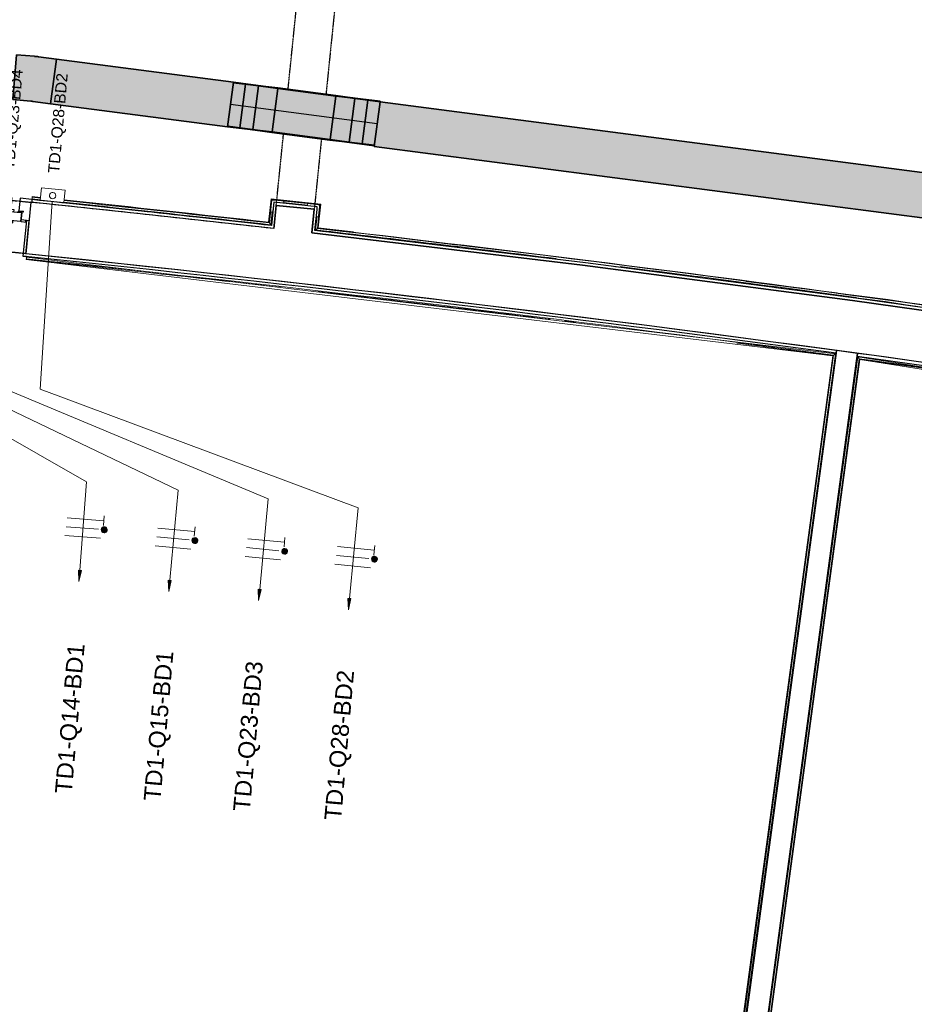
# Model space of a CAD drawing. Header units: millimetres. Extents: x -2845 to 74565, y -36590 to 13748.
# Tile 16 of 49: x 45833 to 49814, y -26931 to -22550. Entities that reach past the tile are written whole.
import ezdxf

# ---------------------------------------------------------------- set-up
doc = ezdxf.new("R2010")
doc.units = ezdxf.units.MM
doc.linetypes.add('Tiret', pattern=[2.5, 1.25, -1.25])
doc.linetypes.add('Tiret_2_', pattern=[2.5, 1.25, -1.25])
for name, color, linetype, lineweight in [('A-DETL-GENF', 7, 'Continuous', 18), ('A-DOOR', 7, 'Continuous', 25), ('A-FLOR', 7, 'Continuous', 25), ('A-FLOR-HRAL', 7, 'Continuous', 18), ('A-WALL', 7, 'Continuous', 25), ('CABLE', 7, 'Continuous', 30), ('CABLES', 7, 'Continuous', 18), ('CHEMIN DE CABLE ELE', 7, 'Continuous', 18), ('I-WALL', 7, 'Continuous', 25), ('INSTAL ELECTRIQUE', 7, 'Continuous', 18), ('Q-SPCQ', 7, 'Continuous', 18)]:
    doc.layers.add(name, color=color, linetype=linetype, lineweight=lineweight)
doc.layers.add('A-DOOR-HDLN', color=5, linetype='Tiret', lineweight=25, true_color=0x0000ff)
doc.styles.add('Arial_2', font='arial.ttf', dxfattribs={"height": 50})
doc.styles.add('Arial_3', font='arial.ttf', dxfattribs={"height": 75})

# ---------------------------------------------------------------- blocks, each defined once
blk = doc.blocks.new('Ouverture en rectangle - Ouverture en rectangle _100x207_-3508572-2021_015_1111_DCE_1_50_N0 FINI_CFO_DIS')
at = {"layer": 'A-DOOR-HDLN', "linetype": 'Tiret_2_'}
for p, q in [((-500, 115), (500, 115)), ((500, -115), (-500, -115))]:
    blk.add_line(p, q, dxfattribs=at)
blk = doc.blocks.new('Ouverture en rectangle - Ouverture en rectangle _150x207_-3507346-2021_015_1111_DCE_1_50_N0 FINI_CFO_DIS')
at = {"layer": 'A-DOOR-HDLN', "linetype": 'Tiret_2_'}
for p, q in [((-750, 85), (235.6, 85)), ((435.6, 85), (750, 85)), ((230.8, -85), (-750, -85)), ((750, -85), (430.9, -85))]:
    blk.add_line(p, q, dxfattribs=at)
blk = doc.blocks.new('B02_DC_STR_rvt-1-2021_015_1111_DCE_1_50_N0 FINI_CFO_DIS')
at = {"layer": 'A-WALL'}
blk.add_line((-7286.2, -23362.4), (-7309, -23591.2), dxfattribs=at)
at = {"layer": 'A-WALL', "flags": 128}
for points in [[(-6205.4, -23479.5), (-6745.7, -23419.7), (-7286.2, -23362.4)], [(1160.5, -24548.8), (-34.3, -24343), (-1231.2, -24149.5), (-2429.9, -23968.3), (-3630.5, -23799.5), (-4832.7, -23642.9), (-6036.5, -23498.8)]]:
    blk.add_lwpolyline(points, dxfattribs=at)
at = {"layer": 'A-WALL'}
blk.add_arc((-19463.8, -140716), 117753.7, 79.933278, 84.07524, dxfattribs=at)
at = {"layer": 'I-WALL'}
for p, q in [((-6194.9, -23376.1), (-6205.4, -23479.5)), ((-6025.8, -23393.3), (-6194.9, -23376.1)), ((-6036.5, -23498.8), (-6025.8, -23393.3))]:
    blk.add_line(p, q, dxfattribs=at)
at = {"layer": 'A-DOOR', "color": 5, "lineweight": 25, "true_color": 0x0000ff}
for name, p, rotation in [('Ouverture en rectangle - Ouverture en rectangle _150x207_-3507346-2021_015_1111_DCE_1_50_N0 FINI_CFO_DIS', (-6034.2, -22638.5), 264.1756231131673), ('Ouverture en rectangle - Ouverture en rectangle _100x207_-3508572-2021_015_1111_DCE_1_50_N0 FINI_CFO_DIS', (-7795.2, -23427.3), 354.3185268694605)]:
    blk.add_blockref(name, p, dxfattribs=dict(at, rotation=rotation))
blk = doc.blocks.new('PRT_SIMPLE_HUI_58x68x48 - PRT_BOIS_1V_930x2040x40-V4-2021_015_1111_DCE_1_50_N0 FINI_CFO_DIS')
at = {"layer": 'A-DETL-GENF', "lineweight": 25}
h = blk.add_hatch(color=256, dxfattribs=at)
h.paths.add_polyline_path([(-500.5, 14.5), (-500.4, 13.2), (-495.8, 13.2), (-485.1, 11.7), (-483.8, 9.7), (-483.8, 12.8), (-496.2, 14.5)])
h.paths.add_polyline_path([(-508.5, 11.5), (-508.5, 8), (-488.5, 8), (-483.8, 9.7), (-485.1, 10.6), (-488.7, 9.3), (-505.2, 9.3), (-505.2, 10.2), (-502, 10.6), (-502, 11.5), (-505.5, 11.5)])
h = blk.add_hatch(color=256, dxfattribs=at)
h.paths.add_polyline_path([(426, 14.5), (413.8, 12.8), (414.4, 10.5), (415.1, 11.7), (426.1, 13.2), (430.5, 13.6), (430.5, 14.5)])
h.paths.add_polyline_path([(415.1, 10.6), (413.8, 9.7), (418.9, 8), (438.5, 8), (438.5, 11.5), (432, 11.5), (432.1, 10.2), (435.2, 10.2), (435.2, 9.3), (418.4, 9.4), (415.2, 10.6)])
at = {"layer": 'A-DETL-GENF'}
for p, q in [((-508.5, 11.5), (-502, 11.5)), ((-508.5, 8), (-508.5, 11.5)), ((-488.5, 8), (-508.5, 8)), ((-505.2, 10.2), (-505.2, 9.3)), ((-502, 10.2), (-505.2, 10.2)), ((-505.2, 9.3), (-488.7, 9.3)), ((-502, 11.5), (-502, 10.2)), ((-500.5, 14.5), (-496, 14.5)), ((-500.5, 13.2), (-500.5, 14.5)), ((-496.1, 13.2), (-500.5, 13.2)), ((-485.1, 11.7), (-496.1, 13.2)), ((-496, 14.5), (-483.8, 12.8)), ((-488.7, 9.3), (-485.1, 10.6)), ((-483.8, 9.7), (-488.5, 8)), ((-485.1, 10.6), (-485.1, 11.7)), ((-483.8, 12.8), (-483.8, 9.7)), ((413.8, 12.8), (426, 14.5)), ((413.8, 9.7), (413.8, 12.8)), ((418.5, 8), (413.8, 9.7)), ((426.1, 13.2), (415.1, 11.7)), ((415.1, 11.7), (415.1, 10.6)), ((415.1, 10.6), (418.7, 9.3)), ((438.5, 8), (418.5, 8)), ((418.7, 9.3), (435.2, 9.3)), ((426, 14.5), (430.5, 14.5)), ((430.5, 13.2), (426.1, 13.2)), ((430.5, 14.5), (430.5, 13.2)), ((432, 11.5), (438.5, 11.5)), ((432, 10.2), (432, 11.5)), ((435.2, 10.2), (432, 10.2)), ((435.2, 9.3), (435.2, 10.2)), ((438.5, 11.5), (438.5, 8))]:
    blk.add_line(p, q, dxfattribs=at)
at = {"layer": 'A-DOOR'}
for p, q in [((417, 54.5), (417, 977.5)), ((-427.1, 124), (-450.6, 124)), ((-450.6, 124), (-450.6, 123.5)), ((-450.6, 123.5), (-450.6, 119.4)), ((-427.1, 123.5), (-450.6, 123.5)), ((-450.6, 119.4), (-450.6, 112.3)), ((-427.1, 119.4), (-450.6, 119.4)), ((-450.6, 103), (-450.6, 112.3)), ((-450.6, 94.6), (-450.6, 103)), ((-427.1, 103), (-450.6, 103)), ((-450.6, 84.2), (-450.6, 94.6)), ((-427.1, 94.6), (-450.6, 94.6)), ((-319.6, 124), (-427.1, 124)), ((-427.1, 124), (-427.1, 123.5)), ((-427.1, 123.5), (-427.1, 124)), ((-427.1, 123.5), (-427.1, 119.4)), ((-319.6, 123.5), (-427.1, 123.5)), ((-427.1, 119.4), (-427.1, 123.5)), ((-427.1, 119.4), (-427.1, 112.3)), ((-319.6, 119.4), (-427.1, 119.4)), ((-427.1, 112.3), (-427.1, 119.4)), ((-427.1, 103), (-427.1, 112.3)), ((-427.1, 112.3), (-427.1, 103)), ((-427.1, 101.8), (-427.1, 103)), ((-319.6, 103), (-427.1, 103)), ((-427.1, 103), (-427.1, 94.6)), ((-427.1, 101.8), (-319.6, 101.8)), ((-427.1, 94.6), (-427.1, 84.2)), ((-319.6, 123.5), (-319.6, 124)), ((-319.6, 119.4), (-319.6, 123.5)), ((-319.6, 112.3), (-319.6, 119.4)), ((-319.6, 112.3), (-319.6, 103)), ((-319.6, 103), (-319.6, 101.8)), ((-499.5, 54.5), (430.5, 54.5)), ((-499.5, 14.5), (-499.5, 54.5)), ((-465.6, 63.5), (-465.6, 54.5)), ((-413.4, 63.5), (-465.6, 63.5)), ((-450.6, 73.4), (-450.6, 84.2)), ((-427.1, 84.2), (-450.6, 84.2)), ((-450.6, 65), (-450.6, 73.4)), ((-450.6, 73.4), (-427.1, 73.4)), ((-450.6, 65), (-450.6, 64)), ((-450.6, 64), (-427.1, 64)), ((-427.1, 84.2), (-427.1, 73.4)), ((-427.1, 73.4), (-427.1, 65)), ((-427.1, 64), (-427.1, 65)), ((-413.4, 54.5), (-413.4, 63.5)), ((430.5, 54.5), (430.5, 14.5)), ((426, 14.5), (-496, 14.5)), ((-465.6, 14.5), (-465.6, 5.5)), ((-465.6, 5.5), (-413.4, 5.5)), ((-427.1, 5), (-450.6, 5)), ((-450.6, 5), (-450.6, 4)), ((-450.6, -4.4), (-450.6, 4)), ((-427.1, 4), (-427.1, 5)), ((-427.1, 4), (-427.1, -4.4)), ((-413.4, 5.5), (-413.4, 14.5)), ((-450.6, -15.2), (-450.6, -4.4)), ((-427.1, -4.4), (-450.6, -4.4)), ((-450.6, -25.6), (-450.6, -15.2)), ((-450.6, -15.2), (-427.1, -15.2)), ((-450.6, -34), (-450.6, -25.6)), ((-450.6, -25.6), (-427.1, -25.6)), ((-450.6, -43.3), (-450.6, -34)), ((-450.6, -34), (-427.1, -34)), ((-450.6, -43.3), (-450.6, -48.9)), ((-427.1, -4.4), (-427.1, -15.2)), ((-427.1, -15.2), (-427.1, -25.6)), ((-427.1, -25.6), (-427.1, -34)), ((-427.1, -34), (-427.1, -32.8)), ((-319.6, -32.8), (-427.1, -32.8)), ((-427.1, -43.3), (-427.1, -34)), ((-427.1, -34), (-319.6, -34)), ((-427.1, -34), (-427.1, -43.3)), ((-427.1, -43.3), (-427.1, -48.9)), ((-427.1, -48.9), (-427.1, -43.3)), ((-319.6, -32.8), (-319.6, -34)), ((-319.6, -34), (-319.6, -43.3)), ((-319.6, -50.4), (-319.6, -43.3)), ((-374.6, -50.4), (-319.6, -50.4)), ((-374.6, -54.5), (-319.6, -54.5)), ((-374.6, -55), (-319.6, -55)), ((-319.6, -54.5), (-319.6, -50.4)), ((-319.6, -55), (-319.6, -54.5))]:
    blk.add_line(p, q, dxfattribs=at)
for radius, start, end in [(9.12, 155.8208, 180), (9.12, 180.2423, 204.1792), (7.5, 360, 180), (7.5, 120, 179.0037), (7.5, 180, 360), (7.5, 195, 225), (9.12, 111.9887, 120), (9.12, 240, 248.0113), (7.5, 244.5404, 300), (7.5, 0, 90), (9.12, 291.9887, 300), (7.5, 330, 0), (9.12, 335.8208, 0)]:
    blk.add_arc((429, 65.5), radius, start, end, dxfattribs=at)
at = {"layer": 'Q-SPCQ'}
for p, q in [((430.5, 54.5), (403.5, 54.5)), ((430.5, 40.5), (430.5, 54.5))]:
    blk.add_line(p, q, dxfattribs=at)
blk = doc.blocks.new('Garde-corps - Garde-corps-508898-2021_015_1111_DCE_1_50_N0 FINI_CFO_DIS')
at = {"layer": 'A-FLOR-HRAL'}
for p, q in [((-7281.6, -23347.3), (-7281.9, -23350.2)), ((-7280.9, -23340.2), (-7281.6, -23347.3)), ((-7244.6, -23351.3), (-7281.6, -23347.3)), ((-7244.6, -23351.1), (-7281.6, -23347.3)), ((-7280.7, -23338.4), (-7280.9, -23340.2)), ((-7243.9, -23344), (-7280.9, -23340.2)), ((-7280.7, -23338.4), (-7280.5, -23336.8)), ((-7243.7, -23342.3), (-7280.7, -23338.4)), ((-7243.6, -23340.8), (-7280.5, -23336.8)), ((-7243.6, -23340.6), (-7280.5, -23336.8)), ((-6228.7, -23450.7), (-7139.2, -23352.1)), ((-6218.1, -23347.5), (-6228.7, -23450.7)), ((-6216.7, -23349.3), (-6227.2, -23452.6)), ((-6215.1, -23351.2), (-6225.6, -23454.5)), ((-5997.2, -23370.1), (-6218.1, -23347.5)), ((-5999, -23371.5), (-6216.7, -23349.3)), ((-6001, -23373.1), (-6215.1, -23351.2)), ((-6215.1, -23351.2), (-6212.4, -23354.6)), ((-6219.3, -23462.4), (-7140.2, -23362.6)), ((-6990.8, -23368.9), (-7139.3, -23353.2)), ((-6753.8, -23394.3), (-6754.1, -23394.3)), ((-6054.5, -23374.8), (-6163, -23363.7)), ((-6011.7, -23478.8), (-6001, -23373.1)), ((-6009.8, -23477.3), (-5999, -23371.5)), ((-6008, -23475.8), (-5997.2, -23370.1)), ((-6001, -23373.1), (-6004.3, -23375.8)), ((-6213.4, -23404.8), (-6219.3, -23462.4)), ((-6019.5, -23485.1), (-6013.4, -23425.2)), ((-5387.8, -23553.8), (-6008, -23475.8)), ((-5851.6, -23493.9), (-6008, -23475.9)), ((-5496.1, -23550.9), (-6019.5, -23485.1))]:
    blk.add_line(p, q, dxfattribs=at)
at = {"layer": 'A-FLOR-HRAL', "flags": 128}
for points in [[(-6225.6, -23454.5), (-6222.4, -23458.4), (-6219.3, -23462.4)], [(-6011.7, -23478.8), (-6015.6, -23482), (-6019.5, -23485.1)], [(-6008, -23475.8), (-6008, -23475.9), (-6008.1, -23475.9), (-6008.3, -23476.1), (-6008.5, -23476.2), (-6008.7, -23476.4), (-6008.9, -23476.6), (-6009.2, -23476.8), (-6009.4, -23477), (-6009.6, -23477.1), (-6009.8, -23477.3)], [(-6019.5, -23485.1), (-6019.7, -23485.2), (-6020, -23485.5), (-6020.4, -23485.8), (-6021, -23486.3), (-6021.6, -23486.8), (-6022.2, -23487.2), (-6022.8, -23487.8)], [(-3208.2, -23836.2), (-3472.3, -23794.7), (-4105.2, -23715.1)], [(-3261.1, -23838.8), (-3484.1, -23803.7), (-3971.4, -23742.5)]]:
    blk.add_lwpolyline(points, dxfattribs=at)
at = {"layer": 'A-FLOR-HRAL'}
for radius, start, end in [(117996.2, 83.553904, 84.07424), (118009.7, 83.560532, 84.005206), (117999.2, 83.555377, 84.005176), (118006.4, 83.558874, 84.005196), (118008.1, 83.559729, 83.742547), (118006.4, 79.92167, 83.454356), (118008.1, 82.322783, 83.453521), (117996.2, 82.935855, 83.459211), (117999.2, 82.934415, 83.457772), (117996.2, 81.758305, 82.805017), (117999.2, 82.280219, 82.794814), (118008.1, 81.77784, 82.226571)]:
    blk.add_arc((-19463.8, -140716), radius, start, end, dxfattribs=at)
for points, knots in [([(-6218.1, -23347.5), (-6218.1, -23347.5), (-6218.1, -23347.6), (-6218, -23347.7), (-6217.9, -23347.9), (-6217.7, -23348), (-6217.6, -23348.2), (-6217.4, -23348.4), (-6217.3, -23348.5), (-6217.2, -23348.6), (-6217.1, -23348.8), (-6217, -23348.9), (-6216.9, -23349), (-6216.8, -23349.2), (-6216.7, -23349.3), (-6216.7, -23349.3)], [0.1, 0.1, 0.1, 0.1, 0.2, 0.3, 0.4, 0.475, 0.55, 0.6, 0.65, 0.7, 0.75, 0.8, 0.85, 0.9, 1, 1, 1, 1]), ([(-5997.2, -23370.1), (-5997.2, -23370.1), (-5997.3, -23370.1), (-5997.4, -23370.2), (-5997.6, -23370.3), (-5997.8, -23370.5), (-5997.9, -23370.6), (-5998.1, -23370.7), (-5998.2, -23370.8), (-5998.3, -23371), (-5998.5, -23371.1), (-5998.6, -23371.2), (-5998.7, -23371.3), (-5998.9, -23371.4), (-5999, -23371.5), (-5999, -23371.5)], [0.1, 0.1, 0.1, 0.1, 0.2, 0.3, 0.4, 0.475, 0.55, 0.6, 0.65, 0.7, 0.75, 0.8, 0.85, 0.9, 1, 1, 1, 1]), ([(-6228.7, -23450.7), (-6228.6, -23450.7), (-6228.6, -23450.8), (-6228.6, -23450.9), (-6228.5, -23451), (-6228.4, -23451.1), (-6228.2, -23451.3), (-6228.1, -23451.4), (-6227.9, -23451.7), (-6227.7, -23451.9), (-6227.6, -23452.1), (-6227.4, -23452.3), (-6227.3, -23452.5), (-6227.2, -23452.6)], [0.075, 0.075, 0.075, 0.075, 0.15, 0.2125, 0.275, 0.35, 0.425, 0.5, 0.6, 0.7, 0.775, 0.85, 1, 1, 1, 1]), ([(-6219.3, -23462.4), (-6219.3, -23462.4), (-6219.3, -23462.4), (-6219.2, -23462.5), (-6219.2, -23462.5), (-6219.1, -23462.6), (-6219.1, -23462.6), (-6219, -23462.7), (-6218.9, -23462.8), (-6218.8, -23462.9), (-6218.7, -23463), (-6218.6, -23463.2), (-6218.5, -23463.3), (-6218.4, -23463.4), (-6218.3, -23463.6), (-6218.2, -23463.7), (-6218.1, -23463.8), (-6218, -23464), (-6217.8, -23464.2), (-6217.5, -23464.5), (-6217.1, -23465.1), (-6216.8, -23465.5), (-6216.6, -23465.7)], [0, 0, 0, 0, 0.071429, 0.107143, 0.142857, 0.178571, 0.214286, 0.25, 0.285714, 0.321429, 0.357143, 0.392857, 0.428571, 0.464286, 0.5, 0.535714, 0.571429, 0.607143, 0.642857, 0.714286, 0.857143, 1, 1, 1, 1])]:
    blk.add_open_spline(points, degree=3, knots=knots, dxfattribs=at)
blk = doc.blocks.new('Garde-corps - Garde-corps-509925-2021_015_1111_DCE_1_50_N0 FINI_CFO_DIS')
at = {"layer": 'A-FLOR-HRAL'}
for p, q in [((-4438.5, -30189.6), (-3606.8, -24050.4)), ((-3606.8, -24050.4), (216.4, -24648)), ((-4430.5, -30183.5), (-3600.7, -24058.5)), ((-4428.6, -30182), (-3599.2, -24060.4)), ((-4426.7, -30180.6), (-3597.8, -24062.3)), ((-3599.2, -24060.4), (-3568, -24064.7)), ((-3597.8, -24062.3), (214.7, -24658.4))]:
    blk.add_line(p, q, dxfattribs=at)
at = {"layer": 'A-FLOR-HRAL', "flags": 128}
blk.add_lwpolyline([(-3600.7, -24058.5), (-3603.7, -24054.4), (-3606.8, -24050.4)], dxfattribs=at)
at = {"layer": 'A-FLOR-HRAL'}
for radius, start, end in [(117731.1, 80.376571, 82.256375), (117727.7, 81.741823, 82.254731)]:
    blk.add_arc((-19463.8, -140716), radius, start, end, dxfattribs=at)
for points, knots in [([(-3606.8, -24050.4), (-3606.8, -24050.4), (-3606.8, -24050.4), (-3606.8, -24050.4), (-3606.9, -24050.3), (-3606.9, -24050.2), (-3607, -24050.2), (-3607, -24050.1), (-3607.1, -24050), (-3607.2, -24049.9), (-3607.3, -24049.8), (-3607.4, -24049.6), (-3607.5, -24049.5), (-3607.6, -24049.4), (-3607.7, -24049.2), (-3607.8, -24049.1), (-3607.9, -24048.9), (-3608, -24048.8), (-3608.2, -24048.6), (-3608.4, -24048.2), (-3608.8, -24047.7), (-3609.2, -24047.3), (-3609.3, -24047.1)], [0, 0, 0, 0, 0.071429, 0.107143, 0.142857, 0.178571, 0.214286, 0.25, 0.285714, 0.321429, 0.357143, 0.392857, 0.428571, 0.464286, 0.5, 0.535714, 0.571429, 0.607143, 0.642857, 0.714286, 0.857143, 1, 1, 1, 1]), ([(-3597.8, -24062.3), (-3597.8, -24062.3), (-3597.8, -24062.2), (-3597.9, -24062.2), (-3597.9, -24062), (-3598, -24061.9), (-3598.2, -24061.7), (-3598.3, -24061.5), (-3598.5, -24061.3), (-3598.7, -24061.1), (-3598.8, -24060.9), (-3599, -24060.7), (-3599.1, -24060.5), (-3599.2, -24060.4)], [0.075, 0.075, 0.075, 0.075, 0.15, 0.2125, 0.275, 0.35, 0.425, 0.5, 0.6, 0.7, 0.775, 0.85, 1, 1, 1, 1])]:
    blk.add_open_spline(points, degree=3, knots=knots, dxfattribs=at)
blk = doc.blocks.new('Garde-corps - Garde-corps-510088-2021_015_1111_DCE_1_50_N0 FINI_CFO_DIS')
at = {"layer": 'A-FLOR-HRAL'}
for p, q in [((-7306.8, -23614.2), (-7307, -23615.9)), ((-7306.1, -23607.1), (-7306.8, -23614.2)), ((-7305.8, -23604.1), (-7306.1, -23607.1)), ((-7306.1, -23607.1), (-3706.9, -24036.9)), ((-7307.1, -23617.6), (-7307, -23615.9)), ((-7307.1, -23617.6), (-3718.7, -24045.9)), ((-7307, -23615.9), (-7251.9, -23621.7)), ((-4912.1, -23889.4), (-4862.3, -23895.6)), ((-3718.7, -24045.9), (-4547.6, -30164.2)), ((-3716.8, -24044.5), (-4546.2, -30166.1)), ((-3714.9, -24043), (-4544.7, -30168.1)), ((-3706.9, -24036.9), (-4538.6, -30176.1)), ((-3866.6, -24024.4), (-3716.8, -24044.5))]:
    blk.add_line(p, q, dxfattribs=at)
at = {"layer": 'A-FLOR-HRAL', "flags": 128}
for points in [[(-3718.7, -24045.9), (-3718.7, -24045.9), (-3718.6, -24045.8), (-3718.4, -24045.7), (-3718.2, -24045.5), (-3718, -24045.3), (-3717.8, -24045.2), (-3717.5, -24045), (-3717.3, -24044.8), (-3717, -24044.6), (-3716.8, -24044.5)], [(-3714.9, -24043), (-3710.9, -24039.9), (-3706.9, -24036.9)], [(-3706.9, -24036.9), (-3706.7, -24036.8), (-3706.4, -24036.5), (-3705.9, -24036.2), (-3705.4, -24035.7), (-3704.8, -24035.3), (-3704.1, -24034.8), (-3703.5, -24034.3)]]:
    blk.add_lwpolyline(points, dxfattribs=at)
at = {"layer": 'A-FLOR-HRAL'}
for radius, start, end in [(117731.1, 82.312464, 84.07301), (117727.7, 83.519393, 84.07301), (117727.7, 82.932044, 83.437677), (117727.7, 82.314108, 82.523265)]:
    blk.add_arc((-19463.8, -140716), radius, start, end, dxfattribs=at)
blk = doc.blocks.new('1010_PROTECTION  D_ANGLE - 1010_PROTECTION  D_ANGLE-540501-2021_015_1111_DCE_1_50_N0 FINI_CFO_DIS')
at = {"layer": 'Q-SPCQ'}
for p, q in [((40, 10), (0, 10)), ((0, -40), (0, 0)), ((0, 0), (40, 0)), ((-10, 0), (-10, -40))]:
    blk.add_line(p, q, dxfattribs=at)
for centre, radius, start, end in [((0, 0), 10, 90, 180), ((40, 5), 5, 270, 90), ((-5, -40), 5, 180, 0)]:
    blk.add_arc(centre, radius, start, end, dxfattribs=at)
blk = doc.blocks.new('1010_PROTECTION  D_ANGLE - 1010_PROTECTION  D_ANGLE-534363-2021_015_1111_DCE_1_50_N0 FINI_CFO_DIS')
at = {"layer": 'Q-SPCQ'}
for p, q in [((-10, 40), (-10, 0)), ((0, 0), (0, 40)), ((40, 0), (0, 0)), ((0, -10), (40, -10))]:
    blk.add_line(p, q, dxfattribs=at)
for centre, radius, start, end in [((-5, 40), 5, 360, 180), ((0, 0), 10, 180, 270), ((40, -5), 5, 270, 90)]:
    blk.add_arc(centre, radius, start, end, dxfattribs=at)
blk = doc.blocks.new('B02_ARC_rvt-1-2021_015_1111_DCE_1_50_N0 FINI_CFO_DIS')
at = {"layer": 'A-FLOR'}
for p, q in [((-7335, -23344.7), (-7340.6, -23400.7)), ((-7281.9, -23350.2), (-7335, -23344.7)), ((-7336.2, -23357.2), (-7286.2, -23362.4)), ((-6781.6, -23403.2), (-6949.2, -23385.2)), ((-7330.3, -23449.4), (-7326.2, -23408.1)), ((-7326.2, -23408.1), (-7327.7, -23408)), ((-6762.9, -23405.3), (-6768.7, -23404.6)), ((-7307.7, -23451.7), (-7330.3, -23449.4)), ((-7306.9, -23443.2), (-7329.5, -23440.8)), ((-7311.4, -23451.3), (-7306.9, -23443.2)), ((-7322.7, -23602.4), (-7310.3, -23603.7)), ((-7305.8, -23604.1), (-7322.7, -23602.4)), ((-6114.8, -23733.9), (-6120.1, -23733.3))]:
    blk.add_line(p, q, dxfattribs=at)
at = {"layer": 'A-WALL'}
for p, q in [((-7281.9, -23350.2), (-7283.2, -23362.7)), ((-6207.3, -23374.8), (-6216.6, -23465.7)), ((-6206, -23362.3), (-6207.3, -23374.8)), ((-6012.1, -23382.1), (-6206, -23362.3)), ((-6204.2, -23467.1), (-6194.9, -23376.1)), ((-6194.9, -23376.1), (-6025.8, -23393.3)), ((-6025.8, -23393.3), (-6035.2, -23486.3)), ((-6022.8, -23487.8), (-6013.3, -23394.6)), ((-6013.3, -23394.6), (-6012.1, -23382.1)), ((-7306.9, -23443.2), (-7322.7, -23602.3)), ((-7309, -23591.2), (-7294.4, -23444.5)), ((-7294.4, -23444.5), (-7306.9, -23443.2)), ((-6205.4, -23479.5), (-6204.2, -23467.1)), ((-6035.2, -23486.3), (-6036.5, -23498.8)), ((-7322.7, -23602.3), (-7310.2, -23603.5)), ((-3701.8, -24021.9), (-4536, -30179.4)), ((-4441.9, -30192.2), (-3607.7, -24034.7)), ((-3703.5, -24034.3), (-3701.8, -24021.9)), ((-3607.7, -24034.7), (-3701.8, -24021.9)), ((-3607.7, -24034.7), (-3609.4, -24047.1))]:
    blk.add_line(p, q, dxfattribs=at)
at = {"layer": 'A-WALL', "flags": 128}
for points in [[(-6216.6, -23465.7), (-6749.1, -23406.8), (-7281.9, -23350.2)], [(-6036.5, -23498.8), (-4832.7, -23642.9), (-3630.5, -23799.5), (-2429.9, -23968.3), (-1231.2, -24149.5), (-34.3, -24343), (1160.5, -24548.8)], [(1174.9, -24538.7), (-20, -24332.8), (-1217, -24139.1), (-2415.9, -23957.8), (-3616.5, -23788.7), (-4818.9, -23632.1), (-6022.8, -23487.8)], [(-3609.4, -24047.1), (-2456.4, -24209.5), (-1305.1, -24383.4), (-155.6, -24568.7), (197, -24627.8)]]:
    blk.add_lwpolyline(points, dxfattribs=at)
at = {"layer": 'A-WALL'}
for radius, start, end in [(117983.7, 83.547768, 84.074214), (117741.2, 82.307532, 84.075214), (117753.7, 82.307532, 84.07524), (117753.7, 79.971797, 82.261307)]:
    blk.add_arc((-19463.8, -140716), radius, start, end, dxfattribs=at)
at = {"layer": 'A-DOOR', "lineweight": 18, "rotation": 174.3196245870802}
blk.add_blockref('PRT_SIMPLE_HUI_58x68x48 - PRT_BOIS_1V_930x2040x40-V4-2021_015_1111_DCE_1_50_N0 FINI_CFO_DIS', (-7824.3, -23344), dxfattribs=at)
at = {"layer": 'A-FLOR-HRAL', "lineweight": 18}
for name in ['Garde-corps - Garde-corps-508898-2021_015_1111_DCE_1_50_N0 FINI_CFO_DIS', 'Garde-corps - Garde-corps-510088-2021_015_1111_DCE_1_50_N0 FINI_CFO_DIS', 'Garde-corps - Garde-corps-509925-2021_015_1111_DCE_1_50_N0 FINI_CFO_DIS']:
    blk.add_blockref(name, (0, 0), dxfattribs=at)
at = {"layer": 'Q-SPCQ', "lineweight": 18}
for name, p, rotation in [('1010_PROTECTION  D_ANGLE - 1010_PROTECTION  D_ANGLE-534363-2021_015_1111_DCE_1_50_N0 FINI_CFO_DIS', (-6206, -23362.3), 264.1756231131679), ('1010_PROTECTION  D_ANGLE - 1010_PROTECTION  D_ANGLE-540501-2021_015_1111_DCE_1_50_N0 FINI_CFO_DIS', (-6012.1, -23382.1), 264.1756231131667)]:
    blk.add_blockref(name, p, dxfattribs=dict(at, rotation=rotation))
blk = doc.blocks.new('TPFI-dévoiement de chemin de cable version 3 - Dévoiement de chemin de cable angle arrondi-6395235-2021_015_1111_DCE_1_50_N0 FINI_CFO_DIS')
at = {"layer": 'CHEMIN DE CABLE ELE', "lineweight": 25, "true_color": 0x0080ff}
for points in [[(-329, 100), (-329, 97.5), (-240.6, 97.5), (-240.9, 100), (-309.8, 100)], [(-329, 97.5), (-329, -97.5), (-274.2, -97.5), (-274.2, 97.5), (-328.4, 97.5)], [(-274.2, 97.5), (-273.9, -97.5), (-216.7, -97.5), (-216.7, 97.5), (-266.5, 97.5)], [(-240.6, 100), (-259.8, 97.5), (-240.6, 97.5)], [(-240.6, 100), (-240.6, 97.5), (-183.1, 97.5), (-183.5, 100), (-228.8, 100)], [(-216.7, 97.5), (-216.7, -97.5), (-130.1, -97.5), (-130.1, 97.5), (-202.3, 97.5)], [(-183.1, 100), (-182.8, 97.5), (-130.1, 97.5), (-130.4, 100), (-171, 100)], [(-130.1, 100), (-129.8, 97.5), (130.1, 97.5), (129.8, 100), (-110.9, 100)], [(-130.1, 97.5), (-130.1, -97.5), (130.1, -97.5), (130.1, 97.5), (-129.8, 97.5)], [(130.1, 100), (130.4, 97.5), (183.1, 97.5), (182.8, 100), (144.1, 100)], [(130.1, 97.5), (130.1, -97.5), (216.7, -97.5), (216.7, 97.5), (130.4, 97.5)], [(183.1, 100), (183.5, 97.5), (240.6, 97.5), (240.6, 100), (202.3, 100)], [(216.7, 97.5), (216.7, -97.5), (274.2, -97.5), (273.9, 97.5), (221.4, 97.5)], [(240.6, 100), (240.6, 97.5), (329, 97.5), (328.7, 100), (259.8, 100)], [(274.2, 97.5), (274.2, -97.5), (329, -97.5), (329, 97.5), (282.8, 97.5)], [(-329, -97.5), (-328.7, -100), (-240.6, -100), (-240.6, -97.5), (-297, -97.5)], [(-240.6, -97.5), (-240.6, -100), (-183.1, -100), (-183.5, -97.5), (-203, -97.5)], [(-183.1, -97.5), (-182.8, -100), (-130.1, -100), (-130.4, -97.5), (-171.3, -97.5)], [(-130.1, -97.5), (-129.8, -100), (130.1, -100), (129.8, -97.5), (-110.9, -97.5)], [(130.1, -97.5), (130.4, -100), (183.1, -100), (182.8, -97.5), (144.1, -97.5)], [(183.1, -97.5), (183.5, -100), (240.6, -100), (240.6, -97.5), (198.6, -97.5)], [(240.6, -97.5), (240.9, -100), (329, -100), (329, -97.5), (266.2, -97.5)]]:
    blk.add_hatch(color=150, dxfattribs=at).paths.add_polyline_path(points)
at = {"layer": 'CHEMIN DE CABLE ELE', "color": 8, "lineweight": 35, "true_color": 0x808080}
for p, q in [((-329, 97.5), (-329, 100)), ((-240.6, 100), (-329, 100)), ((-240.6, 97.5), (-329, 97.5)), ((-274.2, -97.5), (-274.2, 97.5)), ((-274.2, 97.5), (-274.2, -97.5)), ((-240.6, 97.5), (-240.6, 100)), ((-183.1, 100), (-240.6, 100)), ((-240.6, 100), (-240.6, 97.5)), ((-183.1, 97.5), (-240.6, 97.5)), ((-216.7, -97.5), (-216.7, 97.5)), ((-216.7, 97.5), (-216.7, -97.5)), ((-183.1, 97.5), (-183.1, 100)), ((-183.1, 100), (-130.1, 100)), ((-183.1, 100), (-183.1, 97.5)), ((-183.1, 97.5), (-130.1, 97.5)), ((-130.1, 97.5), (-130.1, 100)), ((130.1, 100), (-130.1, 100)), ((-130.1, 100), (-130.1, 97.5)), ((-130.1, -97.5), (-130.1, 97.5)), ((130.1, 97.5), (-130.1, 97.5)), ((-130.1, 97.5), (-130.1, -97.5)), ((130.1, 97.5), (130.1, 100)), ((130.1, 100), (183.1, 100)), ((130.1, 100), (130.1, 97.5)), ((130.1, -97.5), (130.1, 97.5)), ((130.1, 97.5), (183.1, 97.5)), ((130.1, 97.5), (130.1, -97.5)), ((183.1, 97.5), (183.1, 100)), ((183.1, 100), (240.6, 100)), ((183.1, 100), (183.1, 97.5)), ((240.6, 97.5), (183.1, 97.5)), ((216.7, -97.5), (216.7, 97.5)), ((216.7, 97.5), (216.7, -97.5)), ((240.6, 97.5), (240.6, 100)), ((329, 100), (240.6, 100)), ((240.6, 100), (240.6, 97.5)), ((329, 97.5), (240.6, 97.5)), ((274.2, -97.5), (274.2, 97.5)), ((274.2, 97.5), (274.2, -97.5)), ((329, 100), (329, 97.5)), ((-329, -100), (-329, -97.5)), ((-240.6, -97.5), (-329, -97.5)), ((-329, -100), (-240.6, -100)), ((-240.6, -100), (-240.6, -97.5)), ((-183.1, -97.5), (-240.6, -97.5)), ((-240.6, -97.5), (-240.6, -100)), ((-240.6, -100), (-183.1, -100)), ((-183.1, -100), (-183.1, -97.5)), ((-183.1, -97.5), (-130.1, -97.5)), ((-183.1, -97.5), (-183.1, -100)), ((-130.1, -100), (-183.1, -100)), ((-130.1, -100), (-130.1, -97.5)), ((130.1, -97.5), (-130.1, -97.5)), ((-130.1, -97.5), (-130.1, -100)), ((-130.1, -100), (130.1, -100)), ((130.1, -100), (130.1, -97.5)), ((130.1, -97.5), (183.1, -97.5)), ((130.1, -97.5), (130.1, -100)), ((183.1, -100), (130.1, -100)), ((183.1, -100), (183.1, -97.5)), ((240.6, -97.5), (183.1, -97.5)), ((183.1, -97.5), (183.1, -100)), ((240.6, -100), (183.1, -100)), ((240.6, -100), (240.6, -97.5)), ((329, -97.5), (240.6, -97.5)), ((240.6, -97.5), (240.6, -100)), ((240.6, -100), (329, -100)), ((329, -97.5), (329, -100))]:
    blk.add_line(p, q, dxfattribs=at)
at = {"layer": 'CHEMIN DE CABLE ELE', "color": 8, "lineweight": 25, "true_color": 0x808080}
blk.add_line((-329, 0.9), (329, 0.9), dxfattribs=at)
blk = doc.blocks.new('Chemin de câbles - Courbure - Standard-6397136-2021_015_1111_DCE_1_50_N0 FINI_CFO_DIS')
at = {"layer": 'CHEMIN DE CABLE ELE', "lineweight": 35, "true_color": 0x0080ff}
blk.add_hatch(color=150, dxfattribs=at).paths.add_polyline_path([(-87, 100), (-87, -100), (11.7, -99.6), (91.6, -95.8), (82.2, 104), (-7, 100), (-33.1, 100)])
at = {"layer": 'CHEMIN DE CABLE ELE', "color": 8, "lineweight": 35, "true_color": 0x808080}
for p, q in [((-87, -100), (-87, 100)), ((-87, 100), (-7, 100)), ((82.2, 104), (2.3, 100.2)), ((91.6, -95.8), (82.2, 104)), ((-7, -100), (-87, -100)), ((11.7, -99.6), (91.6, -95.8))]:
    blk.add_line(p, q, dxfattribs=at)
for radius in [200, 400]:
    blk.add_arc((-7, 300), radius, 270, 272.6814, dxfattribs=at)
blk = doc.blocks.new('602_BOITE DE DERIVATION - 105X105X50 GENERIQUE-7163046-2021_015_1111_DCE_1_50_N0 FINI_CFO_DIS')
at = {"layer": 'INSTAL ELECTRIQUE'}
for p, q in [((-7244.7, -23352.4), (-7239.3, -23297.7)), ((-7239.3, -23297.7), (-7134.8, -23308)), ((-7134.8, -23308), (-7140.2, -23362.7)), ((-7140.2, -23362.7), (-7244.7, -23352.4))]:
    blk.add_line(p, q, dxfattribs=at)
for start, end in [(354.3607, 174.3607), (174.3607, 354.3607)]:
    blk.add_arc((-7190, -23332.7), 14, start, end, dxfattribs=at)
blk = doc.blocks.new('Fil - COCHE DE FIL_PE_SYMBOLE-4085576-2021_015_1111_DCE_1_50_N0 FINI_CFO_DIS')
at = {"layer": 'CABLES', "lineweight": 9}
for p, q in [((-0.42, 1.8), (0.42, 1.8)), ((0, 1.8), (0, -1.48))]:
    blk.add_line(p, q, dxfattribs=at)
blk = doc.blocks.new('Fil - Coche de fil circulaire-323115-2021_015_1111_DCE_1_50_N0 FINI_CFO_DIS')
at = {"layer": 'CABLES', "lineweight": 9}
blk.add_hatch(color=256, dxfattribs=at).paths.add_polyline_path([(0.006, 2.156), (-0.062, 2.147), (-0.126, 2.12), (-0.181, 2.078), (-0.223, 2.023), (-0.249, 1.96), (-0.258, 1.891), (-0.249, 1.823), (-0.223, 1.759), (-0.181, 1.704), (-0.126, 1.662), (-0.062, 1.636), (0.006, 1.627), (0.075, 1.636), (0.139, 1.662), (0.193, 1.704), (0.235, 1.759), (0.262, 1.823), (0.271, 1.891), (0.262, 1.96), (0.235, 2.023), (0.193, 2.078), (0.139, 2.12), (0.075, 2.147)])
blk.add_line((0, 1.371), (0, -1.507), dxfattribs=at)
for start, end in [(360, 180), (180, 360)]:
    blk.add_arc((0.006, 1.891), 0.265, start, end, dxfattribs=at)
blk = doc.blocks.new('Fil - Coche de fil long-323512-2021_015_1111_DCE_1_50_N0 FINI_CFO_DIS')
at = {"layer": 'CABLES', "lineweight": 9}
blk.add_line((0, 1.605), (0, -1.57), dxfattribs=at)
blk = doc.blocks.new('B02_ELE_rvt-1-2021_015_1111_DCE_1_50_N0 FINI_CFO_DIS')
at = {"layer": 'CABLES'}
for points in [[(-7072.7, -25050), (-7062.2, -25000.2), (-7075.5, -24999.2)], [(-6673.4, -25094.3), (-6662, -25044.8), (-6675.3, -25043.5)], [(-6273.2, -25134.8), (-6261.8, -25085.2), (-6275, -25083.9)], [(-5874, -25175.6), (-5862.6, -25126), (-5875.8, -25124.8)]]:
    blk.add_hatch(color=256, dxfattribs=at).paths.add_polyline_path(points)
at = {"layer": 'CHEMIN DE CABLE ELE', "lineweight": 5, "true_color": 0x0080ff}
for points in [[(-6411.1, -23026.2), (-6385.3, -22827.9), (-7172.9, -22725.2), (-7198.7, -22923.6), (-6654.6, -22994.5)], [(-2033.5, -23599.1), (-2007.7, -23400.8), (-5733.1, -22915.4), (-5759, -23113.7), (-2273.6, -23567.8)]]:
    blk.add_hatch(color=150, dxfattribs=at).paths.add_polyline_path(points)
at = {"layer": 'CABLES'}
for p, q in [((-7075.5, -24999.2), (-7072.7, -25050)), ((-7062.2, -25000.2), (-7075.5, -24999.2)), ((-7062.2, -25000.2), (-7075.5, -24999.2)), ((-7075.5, -24999.2), (-7072.7, -25050)), ((-7072.7, -25050), (-7062.2, -25000.2)), ((-7072.7, -25050), (-7062.2, -25000.2)), ((-6675.3, -25043.5), (-6673.4, -25094.3)), ((-6662, -25044.8), (-6675.3, -25043.5)), ((-6662, -25044.8), (-6675.3, -25043.5)), ((-6675.3, -25043.5), (-6673.4, -25094.3)), ((-6673.4, -25094.3), (-6662, -25044.8)), ((-6673.4, -25094.3), (-6662, -25044.8)), ((-6275, -25083.9), (-6273.2, -25134.8)), ((-6261.8, -25085.2), (-6275, -25083.9)), ((-6261.8, -25085.2), (-6275, -25083.9)), ((-6275, -25083.9), (-6273.2, -25134.8)), ((-6273.2, -25134.8), (-6261.8, -25085.2)), ((-6273.2, -25134.8), (-6261.8, -25085.2)), ((-5875.8, -25124.8), (-5874, -25175.6)), ((-5862.6, -25126), (-5875.8, -25124.8)), ((-5862.6, -25126), (-5875.8, -25124.8)), ((-5875.8, -25124.8), (-5874, -25175.6)), ((-5874, -25175.6), (-5862.6, -25126)), ((-5874, -25175.6), (-5862.6, -25126))]:
    blk.add_line(p, q, dxfattribs=at)
at = {"layer": 'CABLES', "flags": 128}
for points in [[(-7068.9, -25000.1), (-7038.8, -24606), (-7890.1, -24119.6), (-7879.3, -24005.8), (-7818.1, -23295.8)], [(-6668.7, -25044.6), (-6630.8, -24642.8), (-7683.9, -24139.6), (-7676.4, -24060.2), (-7612, -23316.2)], [(-6268.5, -25085), (-6230.5, -24681.8), (-7467.3, -24166.5), (-7457.1, -24058.2), (-7399.2, -23337.2)], [(-5869.3, -25125.8), (-5830.8, -24721.4), (-7154, -24228.3), (-7245.2, -24194.3), (-7192.5, -23357.6)]]:
    blk.add_lwpolyline(points, dxfattribs=at)
at = {"layer": 'CHEMIN DE CABLE ELE', "color": 8, "lineweight": 35, "true_color": 0x808080}
for p, q in [((-7198.7, -22923.6), (-7172.9, -22725.2)), ((-7172.9, -22725.2), (-6385.3, -22827.9)), ((-6385.3, -22827.9), (-6411.1, -23026.2)), ((-7198.7, -22923.6), (-6411.1, -23026.2)), ((-5759, -23113.7), (-5733.1, -22915.4)), ((-5733.1, -22915.4), (-2007.7, -23400.8)), ((-5759, -23113.7), (-2954, -23479.2))]:
    blk.add_line(p, q, dxfattribs=at)
at = {"layer": 'CABLES', "lineweight": 18}
for name, p, xscale, yscale, zscale, rotation in [('Fil - COCHE DE FIL_PE_SYMBOLE-4085576-2021_015_1111_DCE_1_50_N0 FINI_CFO_DIS', (-7051.5, -24772.4), 49.99999999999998, 49.99999999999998, 49.99999999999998, 265.6254039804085), ('Fil - Coche de fil circulaire-323115-2021_015_1111_DCE_1_50_N0 FINI_CFO_DIS', (-7054.5, -24812), 49.99999999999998, 49.99999999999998, 49.99999999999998, 265.6254039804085), ('Fil - COCHE DE FIL_PE_SYMBOLE-4085576-2021_015_1111_DCE_1_50_N0 FINI_CFO_DIS', (-6647.4, -24819), 49.99999999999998, 49.99999999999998, 49.99999999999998, 264.6148969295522), ('Fil - Coche de fil circulaire-323115-2021_015_1111_DCE_1_50_N0 FINI_CFO_DIS', (-6651.2, -24858.5), 49.99999999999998, 49.99999999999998, 49.99999999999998, 264.6148969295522), ('Fil - COCHE DE FIL_PE_SYMBOLE-4085576-2021_015_1111_DCE_1_50_N0 FINI_CFO_DIS', (-6247.9, -24866.8), 49.99999999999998, 49.99999999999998, 49.99999999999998, 264.6148969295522), ('Fil - Coche de fil long-323512-2021_015_1111_DCE_1_50_N0 FINI_CFO_DIS', (-7057.5, -24851.6), 49.99999999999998, 49.99999999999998, 49.99999999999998, 265.6254039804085), ('Fil - COCHE DE FIL_PE_SYMBOLE-4085576-2021_015_1111_DCE_1_50_N0 FINI_CFO_DIS', (-5848, -24901.7), 49.99999999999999, 49.99999999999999, 49.99999999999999, 264.5674159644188), ('Fil - Coche de fil long-323512-2021_015_1111_DCE_1_50_N0 FINI_CFO_DIS', (-6654.9, -24898.1), 49.99999999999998, 49.99999999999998, 49.99999999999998, 264.6148969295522), ('Fil - Coche de fil circulaire-323115-2021_015_1111_DCE_1_50_N0 FINI_CFO_DIS', (-6251.6, -24906.3), 49.99999999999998, 49.99999999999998, 49.99999999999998, 264.6148969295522), ('Fil - Coche de fil circulaire-323115-2021_015_1111_DCE_1_50_N0 FINI_CFO_DIS', (-5851.7, -24941.2), 49.99999999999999, 49.99999999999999, 49.99999999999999, 264.5674159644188), ('Fil - Coche de fil long-323512-2021_015_1111_DCE_1_50_N0 FINI_CFO_DIS', (-6255.4, -24945.8), 49.99999999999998, 49.99999999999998, 49.99999999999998, 264.6148969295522), ('Fil - Coche de fil long-323512-2021_015_1111_DCE_1_50_N0 FINI_CFO_DIS', (-5855.5, -24980.8), 49.99999999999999, 49.99999999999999, 49.99999999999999, 264.5674159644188)]:
    blk.add_blockref(name, p, dxfattribs=dict(at, xscale=xscale, yscale=yscale, zscale=zscale, rotation=rotation))
at = {"layer": 'CHEMIN DE CABLE ELE', "lineweight": 18}
for name, p, rotation in [('Chemin de câbles - Courbure - Standard-6397136-2021_015_1111_DCE_1_50_N0 FINI_CFO_DIS', (-7272.1, -22813.2), 172.5760484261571), ('TPFI-dévoiement de chemin de cable version 3 - Dévoiement de chemin de cable angle arrondi-6395235-2021_015_1111_DCE_1_50_N0 FINI_CFO_DIS', (-6072, -22969.5), 172.5760484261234)]:
    blk.add_blockref(name, p, dxfattribs=dict(at, rotation=rotation))
at = {"layer": 'INSTAL ELECTRIQUE', "lineweight": 18}
blk.add_blockref('602_BOITE DE DERIVATION - 105X105X50 GENERIQUE-7163046-2021_015_1111_DCE_1_50_N0 FINI_CFO_DIS', (0, 0), dxfattribs=at)
at = {"layer": 'CABLE', "lineweight": 9, "char_height": 75, "width": 821.73, "attachment_point": 1, "rotation": 85, "style": 'Arial_3'}
for s, insert in [('TD1-Q14-BD1', (-7180, -25989.6)), ('TD1-Q15-BD1', (-6785.1, -26022)), ('TD1-Q23-BD3', (-6387.1, -26068.2)), ('TD1-Q28-BD2', (-5981.3, -26108.4))]:
    blk.add_mtext(s, dxfattribs=dict(at, insert=insert))
at = {"layer": 'INSTAL ELECTRIQUE', "lineweight": 9, "char_height": 50, "width": 537.131, "attachment_point": 1, "rotation": 85, "style": 'Arial_2'}
for s, insert in [('TD1-Q23-BD4', (-7411.2, -23213.2)), ('TD1-Q28-BD2', (-7211.1, -23230.7))]:
    blk.add_mtext(s, dxfattribs=dict(at, insert=insert))

msp = doc.modelspace()

# ---------------------------------------------------------------- block references
at = {"lineweight": 5}
for name in ['B02_DC_STR_rvt-1-2021_015_1111_DCE_1_50_N0 FINI_CFO_DIS', 'B02_ARC_rvt-1-2021_015_1111_DCE_1_50_N0 FINI_CFO_DIS']:
    msp.add_blockref(name, (53169.3, 0), dxfattribs=at)

# ---------------------------------------------------------------- next in the draw order: block references
msp.add_blockref('B02_ELE_rvt-1-2021_015_1111_DCE_1_50_N0 FINI_CFO_DIS', (53169.3, 0), dxfattribs=at)

doc.saveas('drawing.dxf')
